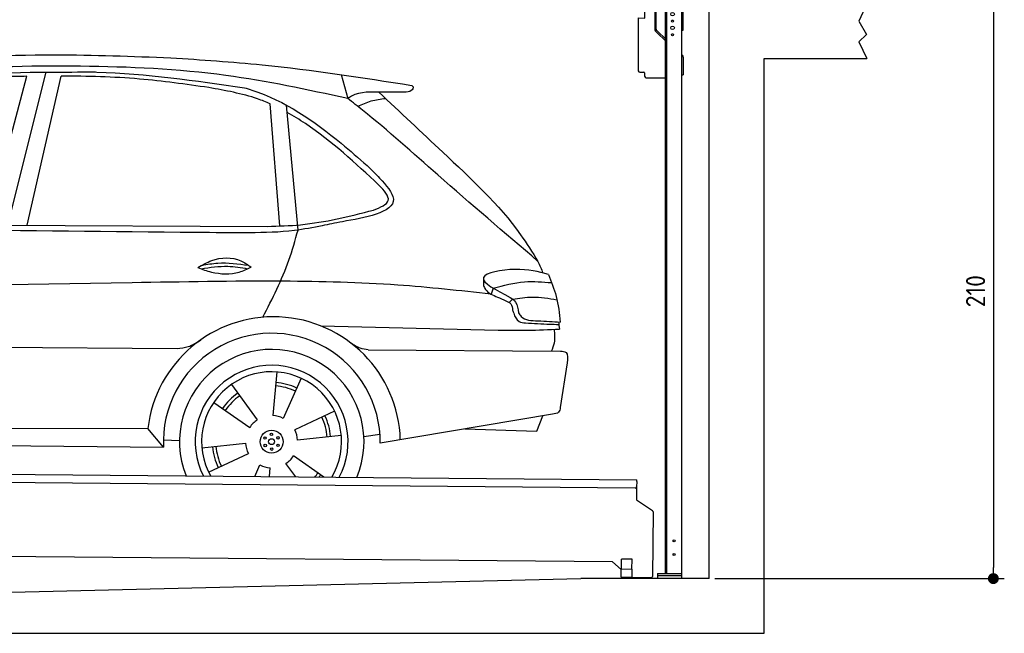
# Model space of a CAD drawing. Header units: millimetres. Extents: x -411 to 6777, y 0 to 6677.
# Tile 5 of 6: x 3183 to 6777, y 0 to 2242. Entities that reach past the tile are written whole.
import ezdxf

# ---------------------------------------------------------------- set-up
doc = ezdxf.new("R2010")
doc.units = ezdxf.units.MM
doc.layers.add('4', color=3, linetype='Continuous')
for name, color, linetype, lineweight in [('AM_0', 7, 'Continuous', 50), ('car', 10, 'Continuous', 25), ('Gebäude', 7, 'Continuous', 25), ('Plattform', 7, 'Continuous', 25), ('Ständer vorne', 7, 'Continuous', 25)]:
    doc.layers.add(name, color=color, linetype=linetype, lineweight=lineweight)
doc.styles.get("Standard").update_dxf_attribs({"font": 'ISOCP.SHX'})
doc.dimstyles.new('GEN-ISO', dxfattribs={"dimscale": 20, "dimtxt": 3.5, "dimasz": 2, "dimexe": 2, "dimexo": 1, "dimgap": 1.5, "dimtad": 1, "dimdec": 1, "dimlfac": 0.1, "dimdsep": 46, "dimtxsty": 'STANDARD', "dimblk": 'PUNKT', "dimcen": 2, "dimclrd": 256, "dimclre": 256, "dimclrt": 2, "dimadec": 0, "dimazin": 0, "dimtp": 0.1, "dimtm": 0.1, "dimtfac": 0.71, "dimtdec": 1, "dimtmove": 2, "dimatfit": 3, "dimldrblk": 'PUNKT', "dimfxl": 2, "dimtolj": 1, "dimarcsym": 0})

# ---------------------------------------------------------------- blocks, each defined once
blk = doc.blocks.new('PUNKT')
at = {"layer": '4', "color": 0, "linetype": 'ByBlock'}
blk.add_line((-0.5, 0), (-1, 0), dxfattribs=at)
at = {"layer": '4', "color": 0, "linetype": 'ByBlock', "const_width": 0.5}
blk.add_lwpolyline([(-0.25, 0, 1), (0.25, 0, 1)], format="xyb", close=True, dxfattribs=at)
blk = doc.blocks.new('*D69')
at = {"layer": '4', "lineweight": -2, "transparency": 16777216}
for p, q in [((6295.4, 2300), (6776.9, 2300)), ((6736.9, 2260), (6736.9, 240)), ((5720, 200), (6776.9, 200))]:
    blk.add_line(p, q, dxfattribs=at)
at = {"layer": 'Defpoints', "color": 0, "transparency": 16777216}
for p in [(6275.4, 2300), (5700, 200), (6736.9, 200)]:
    blk.add_point(p, dxfattribs=at)
at = {"layer": '4', "lineweight": -2, "transparency": 16777216, "xscale": 40, "yscale": 40, "zscale": 40}
for p, rotation in [((6736.9, 2300), 90), ((6736.9, 200), 270)]:
    blk.add_blockref('PUNKT', p, dxfattribs=dict(at, rotation=rotation))
at = {"layer": '4', "color": 2, "transparency": 16777216, "insert": (6671.9, 1250), "char_height": 70, "attachment_point": 5, "rotation": 90}
blk.add_mtext('210', dxfattribs=at)
blk = doc.blocks.new('UG Plattfrom Gl550')
at = {"layer": 'Plattform'}
for p, q in [((498.3, 603.8), (5435.1, 560.7)), ((5429.8, 530.7), (503, 573.7)), ((5435, 554.7), (5434.9, 535.7)), ((5435, 554.7), (5435.1, 560.7)), ((5434.9, 535.7), (5434.5, 488.2)), ((5434.5, 488.2), (5492.9, 448.7)), ((5495.1, 444.5), (5493, 208.2)), ((5347, 261.5), (621.4, 302.7)), ((5378.7, 233.7), (5347, 261.5)), ((5379.7, 235.2), (5380.1, 271.2)), ((5418.1, 270.8), (5380.1, 271.2)), ((5417.7, 234.8), (5418.1, 270.8)), ((5378.5, 205.2), (5378.7, 235.2)), ((5378.7, 235.2), (5418.7, 234.8)), ((5418.5, 204.8), (5418.7, 234.8)), ((5378.5, 205.2), (5418.5, 204.8)), ((5488, 203.2), (5414.8, 203.9))]:
    blk.add_line(p, q, dxfattribs=at)
for centre, radius, start, end in [((5429.9, 535.7), 5, 269.5, 359.5), ((5490.1, 444.5), 5, 359.5, 55.9134), ((5425.8, 243.8), 12, 227.6897, 228.0904), ((5414.9, 208.9), 5, 232.6301, 269.5), ((5488, 208.2), 5, 269.5, 359.5)]:
    blk.add_arc(centre, radius, start, end, dxfattribs=at)
blk = doc.blocks.new('Car_UG')
at = {"layer": 'car'}
for p, q in [((4335.9, 2084.9), (4360.6, 1997.9)), ((3049.2, 1522.4), (3188.4, 2067.2)), ((3119.4, 1502.8), (3258.9, 2083.2)), ((3195.1, 1523.2), (3313.9, 2069.2)), ((4117.6, 1529.9), (4077.5, 1975.5)), ((4183.9, 1515.6), (4137.4, 1971.2)), ((2018.2, 1516.7), (4071.9, 1528)), ((4898.3, 1310.6), (4890.6, 1288.6)), ((4969.6, 1271), (4957.5, 1258.2)), ((4270.6, 1166.3), (4917.8, 1157)), ((1740.1, 1072.2), (3746.7, 1078.5)), ((4444, 1080.7), (5146, 1082.9)), ((5170.6, 1040), (5147.6, 876.4)), ((4111.2, 996.4), (4099.2, 836.6)), ((4200.6, 974.2), (4136.9, 827.1)), ((3946.4, 949.2), (4041.9, 820.4)), ((3882.4, 882.9), (4014.8, 792.6)), ((4324, 855.1), (4179.5, 785.6)), ((5119.5, 852.3), (4491.4, 739.8)), ((5062.9, 790.2), (5084.5, 846)), ((4799.7, 795), (5062.9, 790.2)), ((1832.9, 770.4), (3642.9, 784.6)), ((3701, 717.8), (3642.9, 784.6)), ((4349.4, 766.5), (4190.1, 748.2)), ((4431.8, 763.6), (4490.2, 772.9)), ((3700.2, 744), (3759.2, 742.7)), ((3840.9, 716.5), (4000.2, 734.8)), ((1770.2, 716.1), (3701, 717.8)), ((3866.3, 628), (4010.8, 697.5)), ((4287.7, 613.9), (4175.5, 690.5)), ((4035.1, 613.6), (4053.4, 655.9)), ((4184.6, 613.8), (4148.4, 662.6)), ((4088.6, 613.6), (4091.1, 646.4))]:
    blk.add_line(p, q, dxfattribs=at)
for centre, radius in [((4095.2, 741.5), 41.9), ((4071.2, 754.5), 4.46), ((4094.4, 768.7), 4.46), ((4118.3, 755.7), 4.46), ((4072, 727.3), 4.46), ((4095.1, 741.5), 10.7), ((4095.9, 714.3), 4.46), ((4119, 728.6), 4.46)]:
    blk.add_circle(centre, radius, dxfattribs=at)
for centre, radius, start, end in [((4102.8, 735.3), 462.5, 2.1852, 173.8782), ((4095.8, 741.9), 395.6, 359.6869, 183.4999), ((4095.8, 741.9), 336.7, 337.6776, 202.4775), ((4095.2, 741.5), 279.1, 332.8088, 207.3462), ((4095.2, 741.5), 255.4, 330.0358, 210.1193), ((4095.1, 741.5), 204, 65.3726, 86.5671), ((4095.2, 741.5), 216.3, 65.4485, 86.5251), ((4095.2, 741.5), 216.3, 125.4485, 146.5251), ((4095.1, 741.5), 204, 125.3726, 146.5671), ((4095.2, 741.5), 95.2, 64.034, 87.5844), ((4095.1, 741.5), 204, 5.3726, 26.5671), ((4095.1, 741.5), 216.3, 5.4485, 26.5251), ((4095.2, 741.5), 95.2, 124.034, 147.5844), ((4095.1, 741.5), 95.2, 4.034, 27.5844), ((4095.1, 741.5), 216.3, 185.4485, 206.5251), ((4095.1, 741.5), 204, 185.3726, 206.5671), ((4095.1, 741.5), 95.2, 184.034, 207.5844), ((4095.1, 741.5), 95.2, 304.034, 327.5844), ((4095.1, 741.5), 95.2, 244.034, 267.5844), ((4095.1, 741.5), 204, 321.2555, 326.5671), ((4095.1, 741.5), 216.3, 323.8482, 326.5251)]:
    blk.add_arc(centre, radius, start, end, dxfattribs=at)
for points, knots in [([(2673.6, 2101.7), (2688.3, 2103.8), (2892.1, 2133.3), (3240, 2153.3), (3572.3, 2144.1), (3713.5, 2140.2)], [0, 0, 0, 0, 44.363443, 617.827051, 1041.677324, 1041.677324, 1041.677324, 1041.677324]), ([(3713.5, 2140.2), (3824.9, 2134), (4119.8, 2117.7), (4412.2, 2074.8), (4594.1, 2048)], [0, 0, 0, 0, 334.596694, 885.796742, 885.796742, 885.796742, 885.796742]), ([(4360.6, 1997.9), (4212.5, 2028.4), (3890.5, 2094.7), (3371.9, 2112.1), (2931.5, 2097.6), (2671.4, 2060.7), (2598.4, 2050.4)], [0, 0, 0, 0, 452.969864, 984.660554, 1551.463157, 1772.575196, 1772.575196, 1772.575196, 1772.575196]), ([(2694.7, 2041.5), (2699.6, 2042.3), (2889.8, 2073.3), (3138.1, 2082), (3380.2, 2085), (3434.7, 2085.7)], [0, 0, 0, 0, 14.958905, 578.066478, 741.647169, 741.647169, 741.647169, 741.647169]), ([(3434.7, 2085.7), (3437.6, 2085.6), (3621.2, 2082.5), (3803.6, 2057.8), (3983, 2033.5)], [0, 0, 0, 0, 8.707457, 550.797583, 550.797583, 550.797583, 550.797583]), ([(3188.4, 2067.2), (3174.9, 2066.9), (3075.5, 2064.8), (2904.7, 2061.4), (2749, 2038.7), (2678.4, 2028.4)], [666.326512, 666.326512, 666.326512, 666.326512, 706.624571, 964.215873, 1178.205668, 1178.205668, 1178.205668, 1178.205668]), ([(3853, 2032.7), (3768.5, 2043.9), (3589.5, 2067.6), (3409.2, 2070), (3313.9, 2069.2)], [0, 0, 0, 0, 255.50817, 540.950796, 540.950796, 540.950796, 540.950796]), ([(4077.5, 1975.5), (4062.4, 1982), (3990.2, 2009.7), (3913.4, 2022.6), (3853, 2032.7)], [496.692868, 496.692868, 496.692868, 496.692868, 546.059875, 728.869941, 728.869941, 728.869941, 728.869941]), ([(3983, 2033.5), (3992.1, 2030.8), (4122.8, 1993.1), (4274.9, 1889.8), (4402.4, 1780.6), (4434, 1753.4)], [0, 0, 0, 0, 28.300877, 407.953602, 533.273686, 533.273686, 533.273686, 533.273686]), ([(4567.3, 2023.6), (4540.9, 2022.8), (4476.9, 2020.7), (4400.8, 2025.5), (4365, 2000.8), (4360.6, 1997.9)], [0, 0, 0, 0, 80.522652, 194.664465, 210.337598, 210.337598, 210.337598, 210.337598]), ([(4474.2, 2022.3), (4552.5, 1949.8), (4731.7, 1783.9), (4944.6, 1591.7), (5039.9, 1442.6), (5060.7, 1410)], [0, 0, 0, 0, 320.576675, 734.270248, 850.262502, 850.262502, 850.262502, 850.262502]), ([(4594.1, 2048), (4595.8, 2046.4), (4601.5, 2041.3), (4590, 2023.4), (4576.1, 2023.5), (4567.3, 2023.6)], [0, 0, 0, 0, 6.503563, 21.332115, 46.748977, 46.748977, 46.748977, 46.748977]), ([(5060.7, 1410), (4937.4, 1513.5), (4721.5, 1694.6), (4492.8, 1896.3), (4378.8, 1983.9), (4360.6, 1997.9)], [0, 0, 0, 0, 483.056147, 845.367922, 914.230443, 914.230443, 914.230443, 914.230443]), ([(4397.3, 1969.6), (4413.3, 1977.2), (4445.4, 1992.5), (4480.7, 1997.3), (4498.4, 1999.8)], [0, 0, 0, 0, 52.794285, 106.128892, 106.128892, 106.128892, 106.128892]), ([(4477.3, 1683.1), (4391, 1761.8), (4285.5, 1857.9), (4162.9, 1932.5), (4140.1, 1944.9)], [0, 0, 0, 0, 349.622047, 427.224064, 427.224064, 427.224064, 427.224064]), ([(4434, 1753.4), (4448.8, 1739.2), (4484.5, 1704.7), (4586.9, 1590.1), (4379.5, 1555.8), (4295.1, 1537.1), (4272.3, 1532)], [0, 0, 0, 0, 64.508303, 155.959603, 359.557587, 434.696523, 434.696523, 434.696523, 434.696523]), ([(4458.1, 1590.9), (4483.4, 1601.3), (4534.4, 1622.3), (4496.5, 1662.7), (4477.3, 1683.1)], [0, 0, 0, 0, 64.897781, 131.027998, 131.027998, 131.027998, 131.027998]), ([(4071.9, 1528), (4112.5, 1529.5), (4243.4, 1534.4), (4370.4, 1567.8), (4458.1, 1590.9)], [0, 0, 0, 0, 121.545303, 392.179354, 392.179354, 392.179354, 392.179354]), ([(4272.3, 1532), (4238.6, 1525.2), (4151.2, 1507.4), (3996.6, 1502.9), (3876.9, 1502.8), (3811.9, 1502.7)], [0, 0, 0, 0, 103.03135, 267.243941, 462.405232, 462.405232, 462.405232, 462.405232]), ([(4058.7, 1195.7), (4092.8, 1264.2), (4144, 1367.4), (4173.9, 1478.4), (4183.9, 1515.6)], [0, 0, 0, 0, 228.776239, 344.156953, 344.156953, 344.156953, 344.156953]), ([(3820.1, 1374.7), (3836.1, 1384.5), (3882.2, 1412.9), (3960.6, 1416.3), (4001.7, 1386.9), (4013.7, 1378.2)], [0, 0, 0, 0, 56.386158, 162.852709, 206.792536, 206.792536, 206.792536, 206.792536]), ([(3820.1, 1374.7), (3836.1, 1368.8), (3884.3, 1351.8), (3955.1, 1349.6), (3999.8, 1371.4), (4013.7, 1378.2)], [5.208578, 5.208578, 5.208578, 5.208578, 44.198582, 121.455021, 156.55166, 156.55166, 156.55166, 156.55166]), ([(3831.8, 1370.5), (3864.2, 1375.9), (3920.8, 1385.4), (3977.2, 1376.6), (4001.3, 1372.3)], [0, 0, 0, 0, 73.878693, 129.282646, 129.282646, 129.282646, 129.282646]), ([(3833.7, 1383), (3853.2, 1386.9), (3909.6, 1397.4), (3966.9, 1390.2), (4004.3, 1384.9)], [7.57653, 7.57653, 7.57653, 7.57653, 52.544532, 137.659237, 137.659237, 137.659237, 137.659237]), ([(5099.2, 1362.9), (5063.2, 1372.1), (4992.3, 1390.4), (4805.8, 1355.3), (4908.8, 1303.6), (4960.9, 1277.5)], [0, 0, 0, 0, 123.107987, 242.156921, 363.520645, 363.520645, 363.520645, 363.520645]), ([(4898.3, 1310.6), (4936.2, 1321), (5006.1, 1340.2), (5078.4, 1335.2), (5111.5, 1332.8)], [0, 0, 0, 0, 116.874908, 215.743745, 215.743745, 215.743745, 215.743745]), ([(5099.2, 1362.9), (5110.2, 1336.4), (5133.4, 1280.6), (5140.7, 1220.6), (5144.6, 1189)], [0, 0, 0, 0, 85.533017, 180.427109, 180.427109, 180.427109, 180.427109]), ([(4890.6, 1288.6), (4777.2, 1299.9), (4524.7, 1325.1), (4086.9, 1331.2), (2954.4, 1298.1), (1961.1, 1279.8), (1151.4, 1264.8)], [0, 0, 0, 0, 341.879851, 760.963773, 1312.001547, 3741.308129, 3741.308129, 3741.308129, 3741.308129]), ([(4862.9, 1319.5), (4865.2, 1314.5), (4874.7, 1293.5), (4909.3, 1280.6), (4934.5, 1269.4), (4944.4, 1265)], [0, 0, 0, 0, 16.389871, 67.796127, 100.528992, 100.528992, 100.528992, 100.528992]), ([(4944.4, 1265), (4951.5, 1261.9), (4966.4, 1255.3), (4968.7, 1239.1), (4969.9, 1230.6)], [0, 0, 0, 0, 21.842303, 45.682515, 45.682515, 45.682515, 45.682515]), ([(4960.9, 1277.5), (4968.3, 1272.2), (4986.9, 1258.9), (4989.7, 1235.6), (4991.3, 1221.5)], [0, 0, 0, 0, 26.318616, 66.284673, 66.284673, 66.284673, 66.284673]), ([(4969.6, 1271), (4993.5, 1274.9), (5047.4, 1283.8), (5101.5, 1275.3), (5131.6, 1270.6)], [0, 0, 0, 0, 72.240439, 162.98683, 162.98683, 162.98683, 162.98683]), ([(4969.9, 1230.6), (4971.3, 1226.9), (4976.6, 1212.2), (4987.9, 1187), (5008.8, 1185.3), (5017.3, 1184.6)], [0, 0, 0, 0, 11.944086, 47.503692, 71.615823, 71.615823, 71.615823, 71.615823]), ([(4991.3, 1221.5), (4994.4, 1216.8), (5009.2, 1193.9), (5071.6, 1192.8), (5118.3, 1190.3), (5144.6, 1189)], [0, 0, 0, 0, 16.485849, 80.052138, 161.961551, 161.961551, 161.961551, 161.961551]), ([(4917.8, 1157), (4953.4, 1157.1), (5028, 1157.2), (5102.4, 1161.4), (5141.4, 1163.6)], [0, 0, 0, 0, 106.769841, 223.734473, 223.734473, 223.734473, 223.734473]), ([(5017.3, 1184.6), (5047, 1183.3), (5087.6, 1181.6), (5128.2, 1180.5), (5139.1, 1180.2)], [0, 0, 0, 0, 89.235627, 121.835134, 121.835134, 121.835134, 121.835134]), ([(5113.8, 1082.8), (5117.8, 1092.8), (5128.1, 1118.3), (5125.3, 1145.8), (5123.5, 1162.6)], [0, 0, 0, 0, 32.021295, 81.392264, 81.392264, 81.392264, 81.392264]), ([(3746.7, 1078.5), (3760.6, 1080), (3792.1, 1083.3), (3818.5, 1101.2), (3833.3, 1111.2)], [0, 0, 0, 0, 41.31295, 93.783848, 93.783848, 93.783848, 93.783848]), ([(4444, 1080.7), (4434.2, 1081.8), (4410.6, 1084.4), (4390.9, 1098), (4379.4, 1105.9)], [0, 0, 0, 0, 29.123879, 70.238093, 70.238093, 70.238093, 70.238093]), ([(5146, 1082.9), (5154, 1082.2), (5176.2, 1080.2), (5172.8, 1055.8), (5170.6, 1040)], [0, 0, 0, 0, 21.151799, 59.232385, 59.232385, 59.232385, 59.232385]), ([(5147.6, 876.4), (5146.4, 870.2), (5143.5, 855.6), (5128.3, 853.5), (5119.5, 852.3)], [0, 0, 0, 0, 17.391955, 40.853649, 40.853649, 40.853649, 40.853649])]:
    blk.add_open_spline(points, degree=3, knots=knots, dxfattribs=at)
for points in [[(3811.9, 1502.7), (3190.9, 1502.8), (2569.9, 1502.9), (1948.9, 1503)], [(5060.7, 1410), (5067, 1396), (5073.2, 1382), (5079.3, 1367.9)], [(4862.1, 1344.7), (4862.4, 1336.3), (4862.6, 1327.9), (4862.9, 1319.5)], [(5137.6, 1189.4), (5139.1, 1180.8), (5140.3, 1172.2), (5141.4, 1163.6)]]:
    blk.add_open_spline(points, degree=3, dxfattribs=at)
blk = doc.blocks.new('Gebäude_360_GT210')
at = {"layer": 'Gebäude'}
for p, q in [((6275.4, 2300), (6246.4, 2235.9)), ((6246.4, 2235.9), (6274.3, 2188)), ((6274.3, 2188), (6246.4, 2161)), ((6246.4, 2161), (6275.4, 2100)), ((5900, 0), (5900, 2100)), ((5900, 2100), (6275.4, 2100)), ((3000, 146.1), (5231.6, 200)), ((5700, 200), (5231.6, 200)), ((0, 0), (5900, 0))]:
    blk.add_line(p, q, dxfattribs=at)
blk.add_lwpolyline([(5700, 200), (5700, 200), (5700, 2300)], dxfattribs=at)
blk = doc.blocks.new('Ständer_vornr_GT210')
at = {"layer": 'Ständer vorne'}
for p, q in [((5465, 2248), (5465.2, 2278)), ((5465.2, 2278), (5501, 2277.7)), ((5501, 2290), (5501, 2207.2)), ((5506.1, 2207.2), (5506.1, 2290)), ((5595, 2300), (5511, 2300)), ((5595.1, 2295), (5511.1, 2295)), ((5511.2, 2295), (5511.2, 2287)), ((5511.2, 2287), (5600, 2287)), ((5540, 218), (5540, 2287)), ((5540, 2282), (5600, 2282)), ((5545, 218), (5545, 2282)), ((5600, 200), (5600, 2290)), ((5605, 2204), (5605, 2290)), ((5441, 2248.2), (5441, 2055)), ((5441, 2248.2), (5465, 2248)), ((5510.3, 2193.9), (5504.1, 2200)), ((5507.6, 2203.7), (5512.7, 2198.6)), ((5510.3, 2193.9), (5539.8, 2165)), ((5512.7, 2198.6), (5540, 2171.8)), ((5600, 2204), (5605, 2204)), ((5600, 2114), (5602, 2112.1)), ((5605, 2104.9), (5605, 2040)), ((5446, 2050), (5461.5, 2050)), ((5464, 2047.5), (5464, 2035)), ((5469, 2030), (5540, 2030)), ((5600, 2040), (5605, 2040)), ((5511, 218), (5600, 218)), ((5511, 218), (5511, 200)), ((5600, 210), (5511, 210)), ((5600, 200), (5511, 200))]:
    blk.add_line(p, q, dxfattribs=at)
for centre, radius in [((5566, 2262), 6.5), ((5566, 2237), 3.7), ((5566, 2212), 6.5), ((5566, 2187), 3.7), ((5571.4, 338), 3.7), ((5571.4, 288), 3.7)]:
    blk.add_circle(centre, radius, dxfattribs=at)
for centre, radius, start, end in [((5511.1, 2289.9), 10.1, 90.1445, 179.6512), ((5511.1, 2290), 5, 90, 180), ((5595, 2290), 10, 0, 90), ((5595, 2290), 5, 0, 90), ((5511.1, 2207.2), 10.1, 180, 225.5525), ((5511.1, 2207.2), 5, 179.6711, 225.5525), ((5595, 2104.9), 10, 0, 45.8814), ((5446, 2055), 5, 180, 270), ((5461.5, 2047.5), 2.5, 0, 90), ((5469, 2035), 5, 180, 270)]:
    blk.add_arc(centre, radius, start, end, dxfattribs=at)

msp = doc.modelspace()

# ---------------------------------------------------------------- block references
at = {"layer": 'AM_0', "rotation": 359.4224719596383}
msp.add_blockref('Car_UG', (0, 0), dxfattribs=at)
at = {"layer": 'Gebäude'}
msp.add_blockref('Gebäude_360_GT210', (0, 0), dxfattribs=at)
at = {"layer": 'Plattform'}
msp.add_blockref('UG Plattfrom Gl550', (0, 0), dxfattribs=at)
at = {"layer": 'Ständer vorne'}
msp.add_blockref('Ständer_vornr_GT210', (0, 0), dxfattribs=at)

# ---------------------------------------------------------------- dimensions: what is measured, and where the dimension line sits
at = {"layer": '4'}
dim = msp.add_linear_dim(base=(6736.86, 200), p1=(6275.45, 2300), p2=(5700, 200), angle=90, dimstyle='GEN-ISO', override={"dimtdec": 3, "dimtolj": 0}, dxfattribs=at)
dim.commit()
dim.dimension.update_dxf_attribs({"geometry": '*D69', "text_midpoint": (6671.85, 1250)})

doc.saveas('drawing.dxf')
